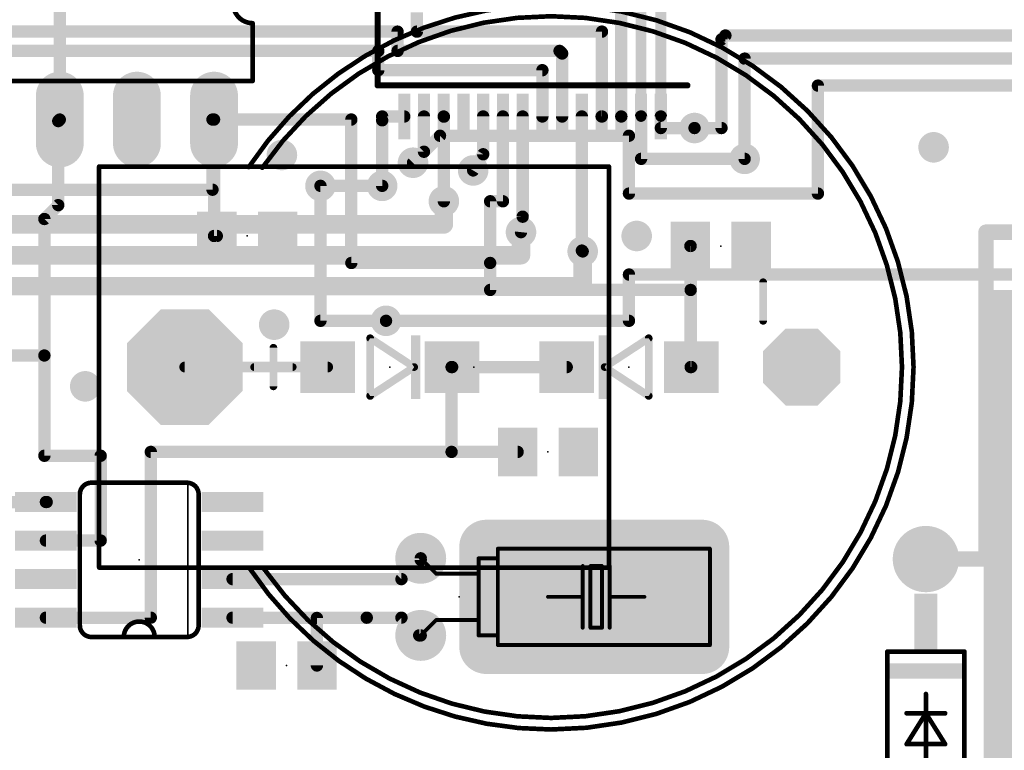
# Model space of a CAD drawing. Extents: x 0 to 100, y -1 to 59.
# Tile 5 of 11: x 38 to 70, y 21 to 45. Entities that reach past the tile are written whole.
import ezdxf

# ---------------------------------------------------------------- set-up
doc = ezdxf.new("R2010")
doc.units = 0
for name, color, linetype in [('1', 12, 'CONTINUOUS'), ('16', 132, 'CONTINUOUS'), ('17', 110, 'CONTINUOUS'), ('18', 110, 'CONTINUOUS'), ('21', 253, 'CONTINUOUS'), ('23', 53, 'CONTINUOUS'), ('41', 12, 'CONTINUOUS'), ('42', 132, 'CONTINUOUS')]:
    doc.layers.add(name, color=color, linetype=linetype)

# ---------------------------------------------------------------- blocks, each defined once
blk = doc.blocks.new('RECT')
blk.add_solid([(-0.5, -0.5), (0.5, -0.5), (-0.5, 0.5), (0.5, 0.5)])
blk = doc.blocks.new('ROUNDP')
at = {"const_width": 0.5}
blk.add_lwpolyline([(0, -0.25, 1), (0, 0.25, 1), (0, -0.25)], format="xyb", dxfattribs=at)
blk = doc.blocks.new('OCTAGONP')
at = {"const_width": 0.5}
blk.add_lwpolyline([(-0.25, -0.1036), (-0.25, 0.1036), (-0.1036, 0.25), (0.1036, 0.25), (0.25, 0.1036), (0.25, -0.1036), (0.1036, -0.25), (-0.1036, -0.25), (-0.25, -0.1036), (-0.25, 0.1036)], dxfattribs=at)
blk = doc.blocks.new('LONGP100')
at = {"const_width": 1}
blk.add_lwpolyline([(-0.5, 0), (0.5, 0)], dxfattribs=at)
at = {"const_width": 0.5}
for points in [[(-0.5, 0.25, 1), (-0.5, -0.25)], [(0.5, -0.25, 1), (0.5, 0.25)]]:
    blk.add_lwpolyline(points, format="xyb", dxfattribs=at)
blk = doc.blocks.new('RECT812800X1422400R35')
at = {"const_width": 0.889}
blk.add_lwpolyline([(2.0955, -3.556), (2.0955, 3.556, 0.4142), (1.651, 4.0005), (-1.651, 4.0005, 0.4142), (-2.0955, 3.556), (-2.0955, -3.556, 0.4142), (-1.651, -4.0005), (1.651, -4.0005, 0.4142)], format="xyb", close=True, dxfattribs=at)
blk.add_solid([(-1.6764, -3.5814), (1.6764, -3.5814), (-1.6764, 3.5814), (1.6764, 3.5814)])
blk = doc.blocks.new('ROUNDV')
at = {"const_width": 0.5}
blk.add_lwpolyline([(0, -0.25, 1), (0, 0.25, 1), (0, -0.25)], format="xyb", dxfattribs=at)

msp = doc.modelspace()

# ---------------------------------------------------------------- linework, layer by layer
at = {"layer": '1'}
for points, const_width in [([(59.088, 42.29), (59.088, 46.83)], 0.3556), ([(58.438, 46.355), (58.438, 42.29)], 0.3556), ([(51.054, 45.72), (51.054, 45.085)], 0.4064), ([(57.785, 45.72), (57.785, 42.29)], 0.4064), ([(25.18, 45.085), (50.419, 45.085)], 0.4064), ([(50.419, 45.085), (50.419, 44.45)], 0.4064), ([(51.054, 45.085), (57.15, 45.085)], 0.4064), ([(57.15, 45.085), (57.15, 42.29)], 0.4064), ([(27.686, 44.45), (49.784, 44.45)], 0.4064), ([(49.784, 44.45), (49.784, 43.815)], 0.4064), ([(50.419, 44.45), (55.753, 44.45)], 0.4064), ([(55.753, 44.45), (55.838, 44.365)], 0.4064), ([(55.838, 44.365), (55.838, 42.29)], 0.4064), ([(49.784, 43.815), (55.188, 43.815)], 0.4064), ([(55.188, 43.815), (55.188, 42.29)], 0.4064), ([(50.638, 42.29), (49.91, 42.29)], 0.4064), ([(49.91, 42.29), (49.911, 42.164)], 0.4064), ([(51.288, 42.29), (51.288, 41.128)], 0.4064), ([(51.943, 42.285), (51.938, 42.29)], 0.4064), ([(51.943, 39.497), (51.943, 42.285)], 0.4064), ([(53.238, 42.29), (53.238, 41.046)], 0.4064), ([(53.888, 39.497), (53.888, 42.29)], 0.4064), ([(54.538, 38.989), (54.538, 42.29)], 0.4064), ([(56.488, 42.29), (56.488, 37.873)], 0.4064), ([(57.15, 42.29), (57.138, 42.29)], 0.4064), ([(57.785, 42.29), (57.788, 42.29)], 0.4064), ([(58.438, 42.29), (58.438, 40.894)], 0.4064), ([(59.088, 42.29), (59.088, 41.91)], 0.4064), ([(39.243, 42.1386), (39.2938, 42.1894)], 0.4064), ([(39.243, 39.37), (39.243, 42.1386)], 0.4064), ([(44.3738, 42.1894), (44.3738, 38.354)], 0.4064), ([(44.3738, 42.1894), (48.895, 42.1894)], 0.4064), ([(48.895, 42.1894), (48.895, 37.465)], 0.4064), ([(49.911, 42.164), (49.911, 40.005)], 0.4064), ([(59.088, 41.91), (60.198, 41.91)], 0.4064), ([(51.288, 41.128), (50.927, 40.767)], 0.4064), ([(53.238, 41.046), (52.9082, 40.513)], 0.4064), ([(58.438, 40.894), (61.849, 40.894)], 0.4064), ([(47.879, 40.005), (47.879, 35.56)], 0.4064), ([(38.7858, 38.9128), (39.243, 39.37)], 0.4064), ([(53.467, 37.465), (53.467, 39.497)], 0.4064), ([(53.467, 39.497), (53.888, 39.497)], 0.4064), ([(38.7858, 34.417), (38.7858, 38.9128)], 0.4064), ([(54.483, 38.481), (54.538, 38.989)], 0.4064), ([(69.7992, 27.7114), (69.7992, 38.481)], 0.508), ([(69.7992, 38.481), (75.565, 38.481)], 0.508), ([(44.3738, 38.354), (44.466, 38.354)], 0.4064), ([(56.488, 37.873), (56.515, 37.846)], 0.4064), ([(60.071, 38.0238), (60.0616, 38.0238)], 0.4064), ([(60.071, 36.576), (60.071, 38.0238)], 0.4064), ([(48.895, 37.465), (53.467, 37.465)], 0.4064), ([(53.467, 37.465), (53.467, 36.576)], 0.4064), ([(53.467, 36.576), (60.071, 36.576)], 0.4064), ([(60.071, 36.576), (60.071, 34.036)], 0.4064), ([(47.879, 35.56), (50.038, 35.56)], 0.4064), ([(15.24, 34.417), (38.7858, 34.417)], 0.4064), ([(38.7858, 34.417), (38.7858, 31.115)], 0.4064), ([(43.4086, 34.036), (48.115, 34.036)], 0.3556), ([(52.197, 34.036), (52.215, 34.036)], 0.4064), ([(52.197, 31.242), (52.197, 34.036)], 0.4064), ([(52.215, 34.036), (55.989, 34.036)], 0.4064), ([(60.071, 34.036), (60.089, 34.036)], 0.4064), ([(38.7858, 31.115), (40.64, 31.115)], 0.4064), ([(40.64, 31.115), (40.64, 28.321)], 0.4064), ([(42.291, 31.242), (52.197, 31.242)], 0.4064), ([(42.291, 25.781), (42.291, 31.242)], 0.4064), ([(54.372, 31.242), (52.197, 31.242)], 0.4064), ([(36.703, 29.591), (38.8366, 29.591)], 0.4064), ([(38.8366, 29.591), (38.862, 29.591)], 0.4064), ([(40.64, 28.321), (38.8366, 28.321)], 0.4064), ([(50.546, 27.051), (51.181, 27.686)], 0.4064), ([(51.181, 27.686), (51.181, 27.7368)], 0.4064), ([(67.818, 27.7114), (69.7992, 27.7114)], 0.508), ([(44.9834, 27.051), (50.546, 27.051)], 0.4064), ([(38.8366, 25.781), (42.291, 25.781)], 0.4064), ([(49.403, 25.781), (44.9834, 25.781)], 0.4064), ([(47.7614, 25.7716), (49.403, 25.781)], 0.4064), ([(47.7614, 24.2062), (47.7614, 25.7716)], 0.4064), ([(49.403, 25.781), (50.546, 25.781)], 0.4064), ([(50.546, 25.781), (51.1302, 25.1968)], 0.4064), ([(51.1302, 25.1968), (51.181, 25.1968)], 0.4064)]:
    msp.add_lwpolyline(points, dxfattribs=dict(at, const_width=const_width))
for points, const_width in [([(50.5206, 45.085, 1), (50.3174, 45.085)], 0.2032), ([(50.419, 44.9834, 1), (50.419, 45.1866)], 0.2032), ([(51.054, 45.1866, 1), (51.054, 44.9834)], 0.2032), ([(50.9524, 45.085, 1), (51.1556, 45.085)], 0.2032), ([(57.2516, 45.085, 1), (57.0484, 45.085)], 0.2032), ([(57.15, 44.9834, 1), (57.15, 45.1866)], 0.2032), ([(49.8856, 44.45, 1), (49.6824, 44.45)], 0.2032), ([(49.784, 44.3484, 1), (49.784, 44.5516)], 0.2032), ([(50.419, 44.5516, 1), (50.419, 44.3484)], 0.2032), ([(50.3174, 44.45, 1), (50.5206, 44.45)], 0.2032), ([(55.8248, 44.5218, 1), (55.6812, 44.3782)], 0.2032), ([(55.9396, 44.365, 1), (55.7364, 44.365)], 0.2032), ([(55.753, 44.3484, 1), (55.753, 44.5516)], 0.2032), ([(55.7662, 44.2932, 1), (55.9098, 44.4368)], 0.2032), ([(49.784, 43.9166, 1), (49.784, 43.7134)], 0.2032), ([(49.6824, 43.815, 1), (49.8856, 43.815)], 0.2032), ([(55.2896, 43.815, 1), (55.0864, 43.815)], 0.2032), ([(55.188, 43.7134, 1), (55.188, 43.9166)], 0.2032), ([(49.91, 42.3916, 1), (49.91, 42.1884)], 0.2032), ([(50.0116, 42.2908, 1), (49.8084, 42.2892)], 0.2032), ([(50.638, 42.1884, 1), (50.638, 42.3916)], 0.2032), ([(51.3896, 42.29, 1), (51.1864, 42.29)], 0.2032), ([(52.0098, 42.3618, 1), (51.8662, 42.2182)], 0.2032), ([(52.0446, 42.285, 1), (51.8414, 42.285)], 0.2032), ([(53.3396, 42.29, 1), (53.1364, 42.29)], 0.2032), ([(53.9896, 42.29, 1), (53.7864, 42.29)], 0.2032), ([(54.6396, 42.29, 1), (54.4364, 42.29)], 0.2032), ([(56.5896, 42.29, 1), (56.3864, 42.29)], 0.2032), ([(57.138, 42.3916, 1), (57.138, 42.1884)], 0.2032), ([(57.15, 42.1884, 1), (57.15, 42.3916)], 0.2032), ([(57.785, 42.3916, 1), (57.785, 42.1884)], 0.2032), ([(57.788, 42.1884, 1), (57.788, 42.3916)], 0.2032), ([(58.5396, 42.29, 1), (58.3364, 42.29)], 0.2032), ([(59.1896, 42.29, 1), (58.9864, 42.29)], 0.2032), ([(39.3446, 42.1386, 1), (39.1414, 42.1386)], 0.2032), ([(39.1712, 42.2104, 1), (39.3148, 42.0668)], 0.2032), ([(39.3656, 42.1176, 1), (39.222, 42.2612)], 0.2032), ([(44.4754, 42.1894, 1), (44.2722, 42.1894)], 0.2032), ([(44.3738, 42.291, 1), (44.3738, 42.0878)], 0.2032), ([(48.9966, 42.1894, 1), (48.7934, 42.1894)], 0.2032), ([(48.895, 42.0878, 1), (48.895, 42.291)], 0.2032), ([(50.0126, 42.164, 1), (49.8094, 42.164)], 0.2032), ([(49.8094, 42.1632, 1), (50.0126, 42.1648)], 0.2032), ([(51.8712, 42.2132, 1), (52.0148, 42.3568)], 0.2032), ([(55.0864, 42.29, 1), (55.2896, 42.29)], 0.2032), ([(55.7364, 42.29, 1), (55.9396, 42.29)], 0.2032), ([(57.0484, 42.29, 1), (57.2516, 42.29)], 0.2032), ([(57.6834, 42.29, 1), (57.8866, 42.29)], 0.2032), ([(58.3491, 42.29, 1), (58.5269, 42.29)], 0.1778), ([(58.9991, 42.29, 1), (59.1769, 42.29)], 0.1778), ([(59.088, 42.0116, 1), (59.088, 41.8084)], 0.2032), ([(58.9864, 41.91, 1), (59.1896, 41.91)], 0.2032), ([(60.198, 41.8084, 1), (60.198, 42.0116)], 0.2032), ([(51.1864, 41.128, 1), (51.3896, 41.128)], 0.2032), ([(51.3598, 41.0562, 1), (51.2162, 41.1998)], 0.2032), ([(53.3244, 40.9925, 1), (53.1516, 41.0995)], 0.2032), ([(50.8552, 40.8388, 1), (50.9988, 40.6952)], 0.2032), ([(53.1364, 41.046, 1), (53.3396, 41.046)], 0.2032), ([(58.438, 40.9956, 1), (58.438, 40.7924)], 0.2032), ([(58.3364, 40.894, 1), (58.5396, 40.894)], 0.2032), ([(61.849, 40.7924, 1), (61.849, 40.9956)], 0.2032), ([(52.8218, 40.5665, 1), (52.9946, 40.4595)], 0.2032), ([(47.9806, 40.005, 1), (47.7774, 40.005)], 0.2032), ([(49.8094, 40.005, 1), (50.0126, 40.005)], 0.2032), ([(39.3148, 39.2982, 1), (39.1712, 39.4418)], 0.2032), ([(51.8414, 39.497, 1), (52.0446, 39.497)], 0.2032), ([(53.5686, 39.497, 1), (53.3654, 39.497)], 0.2032), ([(53.467, 39.5986, 1), (53.467, 39.3954)], 0.2032), ([(53.7864, 39.497, 1), (53.9896, 39.497)], 0.2032), ([(53.888, 39.3954, 1), (53.888, 39.5986)], 0.2032), ([(39.1414, 39.37, 1), (39.3446, 39.37)], 0.2032), ([(38.8874, 38.9128, 1), (38.6842, 38.9128)], 0.2032), ([(38.714, 38.9846, 1), (38.8576, 38.841)], 0.2032), ([(54.4364, 38.989, 1), (54.6396, 38.989)], 0.2032), ([(54.639, 38.9781, 1), (54.437, 38.9999)], 0.2032), ([(54.382, 38.4919, 1), (54.584, 38.4701)], 0.2032), ([(69.9262, 38.481, 1), (69.6722, 38.481)], 0.254), ([(69.7992, 38.608, 1), (69.7992, 38.354)], 0.254), ([(44.3738, 38.4556, 1), (44.3738, 38.2524)], 0.2032), ([(44.2722, 38.354, 1), (44.4754, 38.354)], 0.2032), ([(44.466, 38.2524, 1), (44.466, 38.4556)], 0.2032), ([(56.3864, 37.873, 1), (56.5896, 37.873)], 0.2032), ([(56.5598, 37.9448, 1), (56.4162, 37.8012)], 0.2032), ([(56.4432, 37.7742, 1), (56.5868, 37.9178)], 0.2032), ([(60.0616, 38.1254, 1), (60.0616, 37.9222)], 0.2032), ([(60.1726, 38.0238, 1), (59.9694, 38.0238)], 0.2032), ([(60.071, 37.9222, 1), (60.071, 38.1254)], 0.2032), ([(48.895, 37.5666, 1), (48.895, 37.3634)], 0.2032), ([(53.5686, 37.465, 1), (53.3654, 37.465)], 0.2032), ([(53.467, 37.3634, 1), (53.467, 37.5666)], 0.2032), ([(48.7934, 37.465, 1), (48.9966, 37.465)], 0.2032), ([(53.3654, 37.465, 1), (53.5686, 37.465)], 0.2032), ([(53.467, 36.6776, 1), (53.467, 36.4744)], 0.2032), ([(53.3654, 36.576, 1), (53.5686, 36.576)], 0.2032), ([(60.1726, 36.576, 1), (59.9694, 36.576)], 0.2032), ([(59.9694, 36.576, 1), (60.1726, 36.576)], 0.2032), ([(60.071, 36.4744, 1), (60.071, 36.6776)], 0.2032), ([(47.879, 35.6616, 1), (47.879, 35.4584)], 0.2032), ([(50.038, 35.4584, 1), (50.038, 35.6616)], 0.2032), ([(47.7774, 35.56, 1), (47.9806, 35.56)], 0.2032), ([(38.8874, 34.417, 1), (38.6842, 34.417)], 0.2032), ([(38.6842, 34.417, 1), (38.8874, 34.417)], 0.2032), ([(38.7858, 34.3154, 1), (38.7858, 34.5186)], 0.2032), ([(43.4086, 34.1249, 1), (43.4086, 33.9471)], 0.1778), ([(48.115, 33.9471, 1), (48.115, 34.1249)], 0.1778), ([(52.197, 34.1376, 1), (52.197, 33.9344)], 0.2032), ([(52.2986, 34.036, 1), (52.0954, 34.036)], 0.2032), ([(52.215, 34.1376, 1), (52.215, 33.9344)], 0.2032), ([(52.215, 33.9344, 1), (52.215, 34.1376)], 0.2032), ([(55.989, 33.9344, 1), (55.989, 34.1376)], 0.2032), ([(60.071, 34.1376, 1), (60.071, 33.9344)], 0.2032), ([(59.9694, 34.036, 1), (60.1726, 34.036)], 0.2032), ([(60.089, 33.9344, 1), (60.089, 34.1376)], 0.2032), ([(38.7858, 31.2166, 1), (38.7858, 31.0134)], 0.2032), ([(38.6842, 31.115, 1), (38.8874, 31.115)], 0.2032), ([(40.7416, 31.115, 1), (40.5384, 31.115)], 0.2032), ([(40.64, 31.0134, 1), (40.64, 31.2166)], 0.2032), ([(42.291, 31.3436, 1), (42.291, 31.1404)], 0.2032), ([(42.3926, 31.242, 1), (42.1894, 31.242)], 0.2032), ([(52.197, 31.3436, 1), (52.197, 31.1404)], 0.2032), ([(52.0954, 31.242, 1), (52.2986, 31.242)], 0.2032), ([(52.197, 31.1404, 1), (52.197, 31.3436)], 0.2032), ([(54.372, 31.1404, 1), (54.372, 31.3436)], 0.2032), ([(38.8366, 29.6926, 1), (38.8366, 29.4894)], 0.2032), ([(38.8366, 29.4894, 1), (38.8366, 29.6926)], 0.2032), ([(38.862, 29.4894, 1), (38.862, 29.6926)], 0.2032), ([(38.8366, 28.4226, 1), (38.8366, 28.2194)], 0.2032), ([(40.5384, 28.321, 1), (40.7416, 28.321)], 0.2032), ([(40.64, 28.2194, 1), (40.64, 28.4226)], 0.2032), ([(51.2826, 27.7368, 1), (51.0794, 27.7368)], 0.2032), ([(51.2528, 27.6142, 1), (51.1092, 27.7578)], 0.2032), ([(67.818, 27.8384, 1), (67.818, 27.5844)], 0.254), ([(69.7992, 27.5844, 1), (69.7992, 27.8384)], 0.254), ([(51.0794, 27.686, 1), (51.2826, 27.686)], 0.2032), ([(69.6722, 27.7114, 1), (69.9262, 27.7114)], 0.254), ([(44.9834, 27.1526, 1), (44.9834, 26.9494)], 0.2032), ([(50.546, 26.9494, 1), (50.546, 27.1526)], 0.2032), ([(50.4742, 27.1228, 1), (50.6178, 26.9792)], 0.2032), ([(38.8366, 25.8826, 1), (38.8366, 25.6794)], 0.2032), ([(42.291, 25.6794, 1), (42.291, 25.8826)], 0.2032), ([(44.9834, 25.8826, 1), (44.9834, 25.6794)], 0.2032), ([(47.863, 25.7716, 1), (47.6598, 25.7716)], 0.2032), ([(47.7608, 25.8732, 1), (47.762, 25.67)], 0.2032), ([(49.403, 25.8826, 1), (49.403, 25.6794)], 0.2032), ([(49.4036, 25.6794, 1), (49.4024, 25.8826)], 0.2032), ([(49.403, 25.6794, 1), (49.403, 25.8826)], 0.2032), ([(50.6178, 25.8528, 1), (50.4742, 25.7092)], 0.2032), ([(50.546, 25.6794, 1), (50.546, 25.8826)], 0.2032), ([(42.1894, 25.781, 1), (42.3926, 25.781)], 0.2032), ([(51.1302, 25.2984, 1), (51.1302, 25.0952)], 0.2032), ([(51.0584, 25.125, 1), (51.202, 25.2686)], 0.2032), ([(51.181, 25.0952, 1), (51.181, 25.2984)], 0.2032), ([(47.6598, 24.2062, 1), (47.863, 24.2062)], 0.2032)]:
    msp.add_lwpolyline(points, format="xyb", dxfattribs=dict(at, const_width=const_width))
at = {"layer": '16'}
for points, const_width in [([(39.2938, 42.1894), (39.2938, 46.482)], 0.4064), ([(61.087, 44.831), (61.214, 44.958)], 0.4064), ([(61.214, 44.958), (71.628, 44.958)], 0.4064), ([(61.087, 41.91), (61.087, 44.831)], 0.4064), ([(61.849, 44.196), (74.549, 44.196)], 0.4064), ([(61.849, 40.894), (61.849, 44.196)], 0.4064), ([(64.262, 39.751), (64.262, 43.307)], 0.4064), ([(64.262, 43.307), (80.391, 43.307)], 0.4064), ([(44.323, 42.1894), (44.3738, 42.1894)], 0.4064), ([(44.323, 39.878), (44.323, 42.1894)], 0.4064), ([(51.816, 41.656), (50.927, 40.767)], 0.4064), ([(58.039, 41.656), (51.816, 41.656)], 0.4064), ([(58.039, 39.751), (58.039, 41.656)], 0.4064), ([(60.198, 41.91), (61.087, 41.91)], 0.4064), ([(33.274, 39.878), (44.323, 39.878)], 0.4064), ([(49.911, 40.005), (47.879, 40.005)], 0.4064), ([(64.262, 39.751), (58.039, 39.751)], 0.4064), ([(51.943, 38.735), (51.943, 39.497)], 0.6096), ([(6.858, 38.735), (51.943, 38.735)], 0.6096), ([(54.483, 37.719), (54.483, 38.481)], 0.6096), ([(8.001, 37.719), (54.483, 37.719)], 0.6096), ([(56.515, 36.703), (56.515, 37.846)], 0.6096), ([(19.558, 36.703), (56.515, 36.703)], 0.6096), ([(58.039, 37.084), (98.298, 37.084)], 0.4064), ([(58.039, 35.56), (58.039, 37.084)], 0.4064), ([(50.038, 35.56), (58.039, 35.56)], 0.4064)]:
    msp.add_lwpolyline(points, dxfattribs=dict(at, const_width=const_width))
for points, const_width in [([(61.214, 45.0596, 1), (61.214, 44.8564)], 0.2032), ([(61.2858, 44.8862, 1), (61.1422, 45.0298)], 0.2032), ([(61.1886, 44.831, 1), (60.9854, 44.831)], 0.2032), ([(61.0152, 44.9028, 1), (61.1588, 44.7592)], 0.2032), ([(61.849, 44.2976, 1), (61.849, 44.0944)], 0.2032), ([(61.9506, 44.196, 1), (61.7474, 44.196)], 0.2032), ([(64.3636, 43.307, 1), (64.1604, 43.307)], 0.2032), ([(64.262, 43.4086, 1), (64.262, 43.2054)], 0.2032), ([(39.1922, 42.1894, 1), (39.3954, 42.1894)], 0.2032), ([(44.323, 42.291, 1), (44.323, 42.0878)], 0.2032), ([(44.4246, 42.1894, 1), (44.2214, 42.1894)], 0.2032), ([(44.3738, 42.0878, 1), (44.3738, 42.291)], 0.2032), ([(51.816, 41.7576, 1), (51.816, 41.5544)], 0.2032), ([(51.8878, 41.5842, 1), (51.7442, 41.7278)], 0.2032), ([(58.1406, 41.656, 1), (57.9374, 41.656)], 0.2032), ([(58.039, 41.5544, 1), (58.039, 41.7576)], 0.2032), ([(60.198, 42.0116, 1), (60.198, 41.8084)], 0.2032), ([(60.9854, 41.91, 1), (61.1886, 41.91)], 0.2032), ([(61.087, 41.8084, 1), (61.087, 42.0116)], 0.2032), ([(50.8552, 40.8388, 1), (50.9988, 40.6952)], 0.2032), ([(61.7474, 40.894, 1), (61.9506, 40.894)], 0.2032), ([(44.2214, 39.878, 1), (44.4246, 39.878)], 0.2032), ([(44.323, 39.7764, 1), (44.323, 39.9796)], 0.2032), ([(47.879, 40.1066, 1), (47.879, 39.9034)], 0.2032), ([(49.911, 39.9034, 1), (49.911, 40.1066)], 0.2032), ([(58.039, 39.8526, 1), (58.039, 39.6494)], 0.2032), ([(64.262, 39.6494, 1), (64.262, 39.8526)], 0.2032), ([(52.0954, 39.497, 1), (51.7906, 39.497)], 0.3048), ([(57.9374, 39.751, 1), (58.1406, 39.751)], 0.2032), ([(64.1604, 39.751, 1), (64.3636, 39.751)], 0.2032), ([(51.943, 38.5826, 1), (51.943, 38.8874)], 0.3048), ([(51.7906, 38.735, 1), (52.0954, 38.735)], 0.3048), ([(54.6354, 38.481, 1), (54.3306, 38.481)], 0.3048), ([(54.483, 37.5666, 1), (54.483, 37.8714)], 0.3048), ([(56.6674, 37.846, 1), (56.3626, 37.846)], 0.3048), ([(54.3306, 37.719, 1), (54.6354, 37.719)], 0.3048), ([(56.515, 36.5506, 1), (56.515, 36.8554)], 0.3048), ([(58.039, 37.1856, 1), (58.039, 36.9824)], 0.2032), ([(58.1406, 37.084, 1), (57.9374, 37.084)], 0.2032), ([(56.3626, 36.703, 1), (56.6674, 36.703)], 0.3048), ([(50.038, 35.6616, 1), (50.038, 35.4584)], 0.2032), ([(58.039, 35.4584, 1), (58.039, 35.6616)], 0.2032), ([(57.9374, 35.56, 1), (58.1406, 35.56)], 0.2032)]:
    msp.add_lwpolyline(points, format="xyb", dxfattribs=dict(at, const_width=const_width))
at = {"layer": '21'}
for points, const_width in [([(49.763, 48.515), (49.763, 43.315)], 0.2032), ([(45.6438, 43.4594), (45.6438, 45.3644)], 0.1524), ([(45.6438, 43.4594), (35.4838, 43.4594)], 0.1524), ([(49.763, 43.315), (59.963, 43.315)], 0.2032), ([(40.5892, 27.432), (40.5892, 40.64)], 0.1524), ([(57.3786, 40.64), (40.6146, 40.64)], 0.1524), ([(57.3786, 27.432), (57.3786, 40.64)], 0.1524), ([(62.4586, 35.56), (62.4586, 36.83)], 0.254), ([(49.515, 33.086), (49.515, 34.986)], 0.254), ([(49.515, 34.986), (50.965, 34.036)], 0.254), ([(57.239, 34.036), (58.689, 34.986)], 0.254), ([(58.689, 34.986), (58.689, 33.086)], 0.254), ([(46.3296, 33.401), (46.3296, 34.671)], 0.254), ([(45.6946, 34.036), (46.9646, 34.036)], 0.254), ([(50.965, 34.036), (49.515, 33.086)], 0.254), ([(58.689, 33.086), (57.239, 34.036)], 0.254), ([(43.4848, 30.226), (40.3352, 30.226)], 0.1524), ([(43.5102, 25.146), (43.5102, 30.226)], 0.0508), ([(39.9542, 29.845), (39.9542, 25.527)], 0.1524), ([(43.8658, 25.527), (43.8658, 29.845)], 0.1524), ([(53.721, 28.0543), (60.706, 28.0543)], 0.127), ([(53.721, 28.0543), (53.721, 27.7368)], 0.127), ([(60.706, 28.0543), (60.706, 24.8793)], 0.127), ([(51.181, 27.7368), (51.689, 27.2288)], 0.127), ([(53.086, 27.2288), (53.086, 27.7368)], 0.127), ([(53.721, 27.7368), (53.086, 27.7368)], 0.127), ([(53.721, 27.7368), (53.721, 25.1968)], 0.127), ([(40.6146, 27.432), (57.3786, 27.432)], 0.1524), ([(51.689, 27.2288), (53.086, 27.2288)], 0.127), ([(53.086, 25.7048), (53.086, 27.2288)], 0.127), ([(56.515, 27.4828), (56.515, 26.4668)], 0.127), ([(56.769, 25.4508), (56.769, 27.4828)], 0.127), ([(56.769, 27.4828), (57.15, 27.4828)], 0.127), ([(57.15, 27.4828), (57.15, 25.4508)], 0.127), ([(57.404, 27.4828), (57.404, 26.4668)], 0.127), ([(56.515, 26.4668), (55.372, 26.4668)], 0.127), ([(56.515, 26.4668), (56.515, 25.4508)], 0.127), ([(57.404, 26.4668), (57.404, 25.4508)], 0.127), ([(58.547, 26.4668), (57.404, 26.4668)], 0.127), ([(51.181, 25.1968), (51.689, 25.7048)], 0.127), ([(51.689, 25.7048), (53.086, 25.7048)], 0.127), ([(53.086, 25.1968), (53.086, 25.7048)], 0.127), ([(57.15, 25.4508), (56.769, 25.4508)], 0.127), ([(40.3352, 25.146), (43.4848, 25.146)], 0.1524), ([(53.721, 25.1968), (53.086, 25.1968)], 0.127), ([(53.721, 25.1968), (53.721, 24.8793)], 0.127), ([(60.706, 24.8793), (53.721, 24.8793)], 0.127), ([(66.548, 20.5994), (66.548, 24.6634)], 0.1524), ([(69.088, 24.6634), (66.548, 24.6634)], 0.1524), ([(69.088, 24.6634), (69.088, 20.5994)], 0.1524), ([(67.818, 23.2664), (67.818, 22.6314)], 0.1524), ([(67.183, 21.6154), (67.818, 22.6314)], 0.1524), ([(67.818, 22.6314), (67.183, 22.6314)], 0.1524), ([(67.818, 22.6314), (67.818, 21.1074)], 0.1524), ([(67.818, 22.6314), (68.453, 21.6154)], 0.1524), ([(68.453, 22.6314), (67.818, 22.6314)], 0.1524), ([(68.453, 21.6154), (67.183, 21.6154)], 0.1524)]:
    msp.add_lwpolyline(points, dxfattribs=dict(at, const_width=const_width))
for points, const_width in [([(45.6438, 46.6344, 1), (45.6438, 45.3644)], 0.1524), ([(55.4736, 45.974, 0.2517), (45.5181, 40.6242)], 0.1524), ([(55.4736, 22.098, 1), (55.4736, 45.974)], 0.1524), ([(45.6819, 45.3644, 1), (45.6057, 45.3644)], 0.0762), ([(45.6438, 45.3263, 1), (45.6438, 45.4025)], 0.0762), ([(55.4736, 45.5931, 0.2465), (45.9619, 40.6004)], 0.1524), ([(55.4736, 22.479, 1), (55.4736, 45.593)], 0.1524), ([(45.6057, 43.4594, 1), (45.6819, 43.4594)], 0.0762), ([(45.6438, 43.4213, 1), (45.6438, 43.4975)], 0.0762), ([(49.763, 43.3658, 1), (49.763, 43.2642)], 0.1016), ([(49.7122, 43.315, 1), (49.8138, 43.315)], 0.1016), ([(59.963, 43.2642, 1), (59.963, 43.3658)], 0.1016), ([(40.6273, 40.64, 1), (40.5511, 40.64)], 0.0762), ([(40.6146, 40.6781, 1), (40.6146, 40.6019)], 0.0762), ([(45.4863, 40.6452, 1), (45.5499, 40.6032)], 0.0762), ([(45.9305, 40.622, 1), (45.9933, 40.5788)], 0.0762), ([(57.4167, 40.64, 1), (57.3405, 40.64)], 0.0762), ([(57.3786, 40.6019, 1), (57.3786, 40.6781)], 0.0762), ([(62.5221, 36.83, 1), (62.3951, 36.83)], 0.127), ([(62.3951, 35.56, 1), (62.5221, 35.56)], 0.127), ([(49.5785, 34.986, 1), (49.4515, 34.986)], 0.127), ([(49.5498, 35.0391, 1), (49.4802, 34.9329)], 0.127), ([(58.7525, 34.986, 1), (58.6255, 34.986)], 0.127), ([(58.7238, 34.9329, 1), (58.6542, 35.0391)], 0.127), ([(46.3931, 34.671, 1), (46.2661, 34.671)], 0.127), ([(45.6946, 34.0995, 1), (45.6946, 33.9725)], 0.127), ([(46.9646, 33.9725, 1), (46.9646, 34.0995)], 0.127), ([(50.9998, 33.9829, 1), (50.9302, 34.0891)], 0.127), ([(50.9302, 33.9829, 1), (50.9998, 34.0891)], 0.127), ([(57.2738, 34.0891, 1), (57.2042, 33.9829)], 0.127), ([(57.2042, 34.0891, 1), (57.2738, 33.9829)], 0.127), ([(46.2661, 33.401, 1), (46.3931, 33.401)], 0.127), ([(49.4802, 33.1391, 1), (49.5498, 33.0329)], 0.127), ([(49.4515, 33.086, 1), (49.5785, 33.086)], 0.127), ([(58.6255, 33.086, 1), (58.7525, 33.086)], 0.127), ([(58.6542, 33.0329, 1), (58.7238, 33.1391)], 0.127), ([(40.3352, 30.226, 0.4142), (39.9542, 29.845)], 0.1524), ([(40.3352, 30.2641, 1), (40.3352, 30.1879)], 0.0762), ([(40.3352, 30.1879, 1), (40.3352, 30.2641)], 0.0762), ([(43.8658, 29.845, 0.4142), (43.4848, 30.226)], 0.1524), ([(43.4848, 30.2641, 1), (43.4848, 30.1879)], 0.0762), ([(43.4848, 30.1879, 1), (43.4848, 30.2641)], 0.0762), ([(43.5229, 30.226, 1), (43.4975, 30.226)], 0.0254), ([(39.9923, 29.845, 1), (39.9161, 29.845)], 0.0762), ([(39.9161, 29.845, 1), (39.9923, 29.845)], 0.0762), ([(43.9039, 29.845, 1), (43.8277, 29.845)], 0.0762), ([(43.8277, 29.845, 1), (43.9039, 29.845)], 0.0762), ([(53.721, 28.0861, 1), (53.721, 28.0226)], 0.0635), ([(53.7528, 28.0543, 1), (53.6893, 28.0543)], 0.0635), ([(60.7378, 28.0543, 1), (60.6743, 28.0543)], 0.0635), ([(60.706, 28.0226, 1), (60.706, 28.0861)], 0.0635), ([(51.2035, 27.7593, 1), (51.1585, 27.7143)], 0.0635), ([(53.1178, 27.7368, 1), (53.0543, 27.7368)], 0.0635), ([(53.086, 27.7686, 1), (53.086, 27.7051)], 0.0635), ([(53.7528, 27.7368, 1), (53.6893, 27.7368)], 0.0635), ([(53.6893, 27.7368, 1), (53.7528, 27.7368)], 0.0635), ([(53.721, 27.7051, 1), (53.721, 27.7686)], 0.0635), ([(40.5511, 27.432, 1), (40.6273, 27.432)], 0.0762), ([(40.6146, 27.4701, 1), (40.6146, 27.3939)], 0.0762), ([(45.5406, 27.414, 0.2508), (55.4736, 22.098)], 0.1524), ([(45.5723, 27.4351, 1), (45.5089, 27.3929)], 0.0762), ([(46.0245, 27.3817, 0.244), (55.4736, 22.479)], 0.1524), ([(46.0557, 27.4036, 1), (45.9933, 27.3598)], 0.0762), ([(51.689, 27.2605, 1), (51.689, 27.1971)], 0.0635), ([(51.6665, 27.2063, 1), (51.7115, 27.2513)], 0.0635), ([(53.1178, 27.2288, 1), (53.0543, 27.2288)], 0.0635), ([(53.0543, 27.2288, 1), (53.1178, 27.2288)], 0.0635), ([(53.086, 27.1971, 1), (53.086, 27.2605)], 0.0635), ([(56.5468, 27.4828, 1), (56.4832, 27.4828)], 0.0635), ([(56.8008, 27.4828, 1), (56.7373, 27.4828)], 0.0635), ([(56.769, 27.5145, 1), (56.769, 27.4511)], 0.0635), ([(57.1818, 27.4828, 1), (57.1183, 27.4828)], 0.0635), ([(57.15, 27.4511, 1), (57.15, 27.5145)], 0.0635), ([(57.3405, 27.432, 1), (57.4167, 27.432)], 0.0762), ([(57.4358, 27.4828, 1), (57.3723, 27.4828)], 0.0635), ([(57.3786, 27.3939, 1), (57.3786, 27.4701)], 0.0762), ([(55.372, 26.4986, 1), (55.372, 26.4351)], 0.0635), ([(56.5468, 26.4668, 1), (56.4832, 26.4668)], 0.0635), ([(56.4832, 26.4668, 1), (56.5468, 26.4668)], 0.0635), ([(56.515, 26.4351, 1), (56.515, 26.4986)], 0.0635), ([(57.404, 26.4986, 1), (57.404, 26.4351)], 0.0635), ([(57.4358, 26.4668, 1), (57.3723, 26.4668)], 0.0635), ([(57.3723, 26.4668, 1), (57.4358, 26.4668)], 0.0635), ([(58.547, 26.4351, 1), (58.547, 26.4986)], 0.0635), ([(42.418, 25.146, 1), (41.402, 25.146)], 0.1524), ([(51.689, 25.7366, 1), (51.689, 25.6731)], 0.0635), ([(51.7115, 25.6823, 1), (51.6665, 25.7273)], 0.0635), ([(53.1178, 25.7048, 1), (53.0543, 25.7048)], 0.0635), ([(53.0543, 25.7048, 1), (53.1178, 25.7048)], 0.0635), ([(53.086, 25.6731, 1), (53.086, 25.7366)], 0.0635), ([(39.9542, 25.527, 0.4142), (40.3352, 25.146)], 0.1524), ([(39.9923, 25.527, 1), (39.9161, 25.527)], 0.0762), ([(39.9161, 25.527, 1), (39.9923, 25.527)], 0.0762), ([(43.4848, 25.146, 0.4142), (43.8658, 25.527)], 0.1524), ([(43.9039, 25.527, 1), (43.8277, 25.527)], 0.0762), ([(43.8277, 25.527, 1), (43.9039, 25.527)], 0.0762), ([(56.4832, 25.4508, 1), (56.5468, 25.4508)], 0.0635), ([(56.769, 25.4825, 1), (56.769, 25.4191)], 0.0635), ([(56.7373, 25.4508, 1), (56.8008, 25.4508)], 0.0635), ([(57.1183, 25.4508, 1), (57.1818, 25.4508)], 0.0635), ([(57.15, 25.4191, 1), (57.15, 25.4825)], 0.0635), ([(57.3723, 25.4508, 1), (57.4358, 25.4508)], 0.0635), ([(40.3352, 25.1841, 1), (40.3352, 25.1079)], 0.0762), ([(40.3352, 25.1079, 1), (40.3352, 25.1841)], 0.0762), ([(41.3639, 25.146, 1), (41.4401, 25.146)], 0.0762), ([(42.3799, 25.146, 1), (42.4561, 25.146)], 0.0762), ([(43.4848, 25.1841, 1), (43.4848, 25.1079)], 0.0762), ([(43.4848, 25.1079, 1), (43.4848, 25.1841)], 0.0762), ([(43.4975, 25.146, 1), (43.5229, 25.146)], 0.0254), ([(51.1585, 25.2193, 1), (51.2035, 25.1743)], 0.0635), ([(53.086, 25.2285, 1), (53.086, 25.1651)], 0.0635), ([(53.0543, 25.1968, 1), (53.1178, 25.1968)], 0.0635), ([(53.7528, 25.1968, 1), (53.6893, 25.1968)], 0.0635), ([(53.6893, 25.1968, 1), (53.7528, 25.1968)], 0.0635), ([(53.721, 25.1651, 1), (53.721, 25.2285)], 0.0635), ([(53.721, 24.911, 1), (53.721, 24.8476)], 0.0635), ([(53.6893, 24.8793, 1), (53.7528, 24.8793)], 0.0635), ([(60.6743, 24.8793, 1), (60.7378, 24.8793)], 0.0635), ([(60.706, 24.8476, 1), (60.706, 24.911)], 0.0635), ([(66.5861, 24.6634, 1), (66.5099, 24.6634)], 0.0762), ([(66.548, 24.7015, 1), (66.548, 24.6253)], 0.0762), ([(69.1261, 24.6634, 1), (69.0499, 24.6634)], 0.0762), ([(69.088, 24.6253, 1), (69.088, 24.7015)], 0.0762), ([(67.8561, 23.2664, 1), (67.7799, 23.2664)], 0.0762), ([(67.183, 22.6695, 1), (67.183, 22.5933)], 0.0762), ([(67.8561, 22.6314, 1), (67.7799, 22.6314)], 0.0762), ([(67.8503, 22.6516, 1), (67.7857, 22.6112)], 0.0762), ([(67.818, 22.6695, 1), (67.818, 22.5933)], 0.0762), ([(67.8503, 22.6112, 1), (67.7857, 22.6516)], 0.0762), ([(67.818, 22.5933, 1), (67.818, 22.6695)], 0.0762), ([(68.453, 22.5933, 1), (68.453, 22.6695)], 0.0762), ([(55.4736, 22.5171, 1), (55.4736, 22.4409)], 0.0762), ([(55.4736, 22.4409, 1), (55.4736, 22.5171)], 0.0762), ([(67.7799, 22.6314, 1), (67.8561, 22.6314)], 0.0762), ([(55.4736, 22.1361, 1), (55.4736, 22.0599)], 0.0762), ([(55.4736, 22.0599, 1), (55.4736, 22.1361)], 0.0762), ([(67.183, 21.6535, 1), (67.183, 21.5773)], 0.0762), ([(67.1507, 21.6356, 1), (67.2153, 21.5952)], 0.0762), ([(68.4207, 21.5952, 1), (68.4853, 21.6356)], 0.0762), ([(68.453, 21.5773, 1), (68.453, 21.6535)], 0.0762)]:
    msp.add_lwpolyline(points, format="xyb", dxfattribs=dict(at, const_width=const_width))
at = {"layer": '23'}
for p in [(45.466, 38.354), (61.0616, 38.0238), (50.165, 34.036), (52.9336, 34.036), (58.039, 34.036), (55.372, 31.242), (41.91, 27.686), (52.451, 26.4668), (46.7614, 24.2062), (67.818, 22.6314)]:
    msp.add_point(p, dxfattribs=at)

# ---------------------------------------------------------------- block references
at = {"layer": '1'}
for p, xscale, yscale, rotation in [((50.638, 42.29), 0.4, 1.5, 180), ((51.288, 42.29), 0.4, 1.5, 180), ((51.938, 42.29), 0.4, 1.5, 180), ((52.588, 42.29), 0.4, 1.5, 180), ((53.238, 42.29), 0.4, 1.5, 180), ((53.888, 42.29), 0.4, 1.5, 180), ((54.538, 42.29), 0.4, 1.5, 180), ((55.188, 42.29), 0.4, 1.5, 180), ((55.838, 42.29), 0.4, 1.5, 180), ((56.488, 42.29), 0.4, 1.5, 180), ((57.138, 42.29), 0.4, 1.5, 180), ((57.788, 42.29), 0.4, 1.5, 180), ((58.438, 42.29), 0.4, 1.5, 180), ((59.088, 42.29), 0.4, 1.5, 180), ((48.115, 34.036), 1.8, 1.7, 180), ((52.215, 34.036), 1.8, 1.7, 180), ((38.8366, 29.591), 0.6604, 2.032, 90), ((44.9834, 29.591), 0.6604, 2.032, 90), ((38.8366, 28.321), 0.6604, 2.032, 90), ((44.9834, 28.321), 0.6604, 2.032, 90), ((38.8366, 27.051), 0.6604, 2.032, 90), ((44.9834, 27.051), 0.6604, 2.032, 90), ((38.8366, 25.781), 0.6604, 2.032, 90), ((44.9834, 25.781), 0.6604, 2.032, 90), ((45.7614, 24.2062), 1.3, 1.6, 180), ((47.7614, 24.2062), 1.3, 1.6, 180)]:
    msp.add_blockref('RECT', p, dxfattribs=dict(at, xscale=xscale, yscale=yscale, rotation=rotation))
for p, xscale, yscale in [((44.466, 38.354), 1.3, 1.6), ((46.466, 38.354), 1.3, 1.6), ((60.0616, 38.0238), 1.3, 1.6), ((62.0616, 38.0238), 1.3, 1.6), ((55.989, 34.036), 1.8, 1.7), ((60.089, 34.036), 1.8, 1.7), ((54.372, 31.242), 1.3, 1.6), ((56.372, 31.242), 1.3, 1.6)]:
    msp.add_blockref('RECT', p, dxfattribs=dict(at, xscale=xscale, yscale=yscale))
at = {"layer": '1', "rotation": 270}
msp.add_blockref('RECT812800X1422400R35', (56.896, 26.4668), dxfattribs=at)
at = {"layer": '17'}
for name, p, xscale, yscale, rotation in [('LONGP100', (39.2938, 42.1894), 1.5748, 1.5748, 270), ('LONGP100', (39.2938, 42.1894), 1.5748, 1.5748, 270), ('LONGP100', (41.8338, 42.1894), 1.5748, 1.5748, 270), ('LONGP100', (41.8338, 42.1894), 1.5748, 1.5748, 270), ('LONGP100', (44.3738, 42.1894), 1.5748, 1.5748, 270), ('LONGP100', (44.3738, 42.1894), 1.5748, 1.5748, 270), ('OCTAGONP', (43.4086, 34.036), 3.81, 3.81, 90), ('OCTAGONP', (43.4086, 34.036), 3.81, 3.81, 90), ('OCTAGONP', (63.7286, 34.036), 2.54, 2.54, 90), ('OCTAGONP', (63.7286, 34.036), 2.54, 2.54, 90), ('ROUNDP', (51.181, 27.7368), 1.6764, 1.6764, 270), ('ROUNDP', (51.181, 27.7368), 1.6764, 1.6764, 270), ('ROUNDP', (67.818, 27.7114), 2.1844, 2.1844, 270), ('ROUNDP', (67.818, 27.7114), 2.1844, 2.1844, 270), ('ROUNDP', (51.181, 25.1968), 1.6764, 1.6764, 270), ('ROUNDP', (51.181, 25.1968), 1.6764, 1.6764, 270)]:
    msp.add_blockref(name, p, dxfattribs=dict(at, xscale=xscale, yscale=yscale, rotation=rotation))
at = {"layer": '18', "xscale": 1.0064, "yscale": 1.0064}
for p in [(60.198, 41.91), (60.198, 41.91), (46.609, 41.021), (46.609, 41.021), (68.072, 41.275), (68.072, 41.275), (50.927, 40.767), (50.927, 40.767), (61.849, 40.894), (61.849, 40.894), (52.9082, 40.513), (52.9082, 40.513), (47.879, 40.005), (47.879, 40.005), (49.911, 40.005), (49.911, 40.005), (51.943, 39.497), (51.943, 39.497), (54.483, 38.481), (54.483, 38.481), (58.293, 38.354), (58.293, 38.354), (56.515, 37.846), (56.515, 37.846), (50.038, 35.56), (50.038, 35.56), (46.355, 35.433), (46.355, 35.433), (40.132, 33.401), (40.132, 33.401)]:
    msp.add_blockref('ROUNDV', p, dxfattribs=at)
at = {"layer": '21'}
for p, xscale, yscale, rotation in [((51.015, 34.036), 0.3, 2.1, 180), ((67.818, 25.6159), 1.905, 0.762, 270), ((67.818, 24.0284), 0.508, 2.54, 270)]:
    msp.add_blockref('RECT', p, dxfattribs=dict(at, xscale=xscale, yscale=yscale, rotation=rotation))
at = {"layer": '21', "xscale": 0.3, "yscale": 2.1}
msp.add_blockref('RECT', (57.189, 34.036), dxfattribs=at)
at = {"layer": '41', "xscale": 22.606, "yscale": 35.687}
msp.add_blockref('RECT', (81.026, 18.7325), dxfattribs=at)
at = {"layer": '42', "xscale": 22.606, "yscale": 35.687}
msp.add_blockref('RECT', (81.026, 18.7325), dxfattribs=at)

doc.saveas('drawing.dxf')
